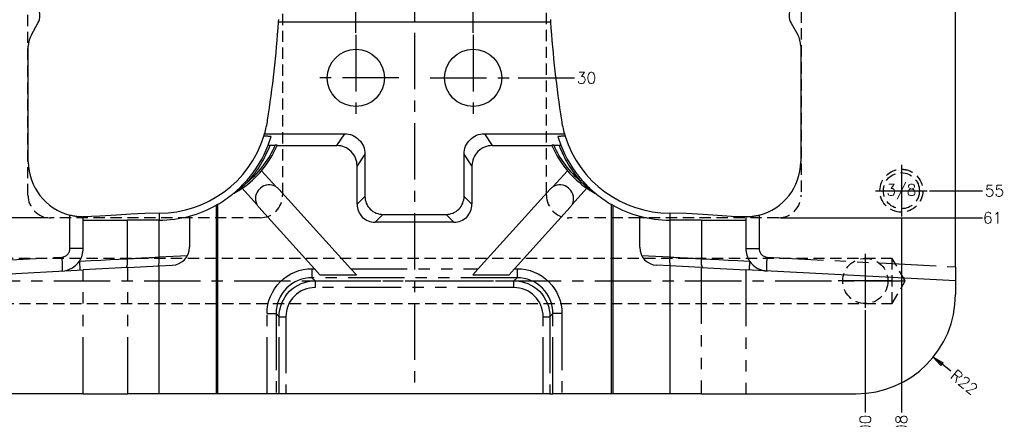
# Model space of a CAD drawing. Extents: x 2651 to 11825, y -3833 to 1075.
# Tile 30 of 256: x 3328 to 3547, y -3279 to -3190. Entities that reach past the tile are written whole.
import ezdxf
from ezdxf.enums import TextEntityAlignment as Align

# ---------------------------------------------------------------- set-up
doc = ezdxf.new("R2010")
doc.units = 0
doc.header["$LTSCALE"] = 10
for name, pattern in [('CENTER', [2, 1.25, -0.25, 0.25, -0.25]), ('HIDDEN', [0.375, 0.25, -0.125]), ('PHANTOM', [2.5, 1.25, -0.25, 0.25, -0.25, 0.25, -0.25])]:
    doc.linetypes.add(name, pattern=pattern)
doc.layers.get('0').update_dxf_attribs({"linetype": 'CONTINUOUS'})
doc.layers.get('Defpoints').update_dxf_attribs({"linetype": 'CONTINUOUS'})
for name, color, linetype in [('CEN', 1, 'CENTER'), ('COOL', 150, 'HIDDEN'), ('DIM', 3, 'CONTINUOUS'), ('HIDDEN', 6, 'HIDDEN'), ('LAYER_101', 7, 'CONTINUOUS'), ('TEXT', 4, 'CONTINUOUS')]:
    doc.layers.add(name, color=color, linetype=linetype)
doc.styles.get("Standard").update_dxf_attribs({"font": 'romans.shx'})
doc.dimstyles.new('1-1', dxfattribs={"dimtxt": 2.5, "dimasz": 2.5, "dimexe": 1, "dimexo": 0.5, "dimtad": 0, "dimrnd": 1.38778e-17, "dimzin": 9, "dimdsep": 46, "dimtxsty": 'Standard', "dimblk": 'CLOSED', "dimcen": 0, "dimclrd": 3, "dimclre": 3, "dimclrt": 3, "dimazin": 2, "dimtfac": 0.75, "dimtofl": 0, "dimtmove": 0, "dimatfit": 3, "dimfxl": 0, "dimtolj": 1, "dimarcsym": 0})

# ---------------------------------------------------------------- blocks, each defined once
blk = doc.blocks.new('*U588', base_point=(2710.72, -3725.4))
for radius in [4.76, 4]:
    blk.add_circle((2710.72, -3725.4), radius)
at = {"layer": 'CEN'}
for p, q in [((2710.72, -3719.68), (2710.72, -3731.12)), ((2705, -3725.4), (2716.43, -3725.4))]:
    blk.add_line(p, q, dxfattribs=at)
blk = doc.blocks.new('*D601')
at = {"layer": 'Defpoints', "color": 0}
for p in [(3415.68, -3173.36), (3289.68, -3228.36), (3301.97, -3228.36)]:
    blk.add_point(p, dxfattribs=at)
at = {"layer": 'DIM', "color": 3, "lineweight": -2}
blk.add_line((3301.47, -3228.36), (3289.68, -3228.36), dxfattribs=at)
at = {"layer": 'DIM', "color": 3, "insert": (3287.04, -3228.36), "char_height": 2.5, "attachment_point": 5}
blk.add_mtext('\\A1;55', dxfattribs=at)
blk = doc.blocks.new('_Closed')
at = {"color": 0, "linetype": 'ByBlock', "lineweight": -2}
for p, q in [((-1, 0.167), (0, 0)), ((-1, 0.167), (-1, -0.167)), ((0, 0), (-1, -0.167)), ((0, 0), (-1, 0))]:
    blk.add_line(p, q, dxfattribs=at)
blk = doc.blocks.new('*D602')
at = {"layer": 'Defpoints', "color": 0}
for p in [(3415.68, -3173.36), (3289.68, -3248.36), (3295.68, -3248.36)]:
    blk.add_point(p, dxfattribs=at)
at = {"layer": 'DIM', "color": 3, "lineweight": -2}
blk.add_line((3295.18, -3248.36), (3289.68, -3248.36), dxfattribs=at)
at = {"layer": 'DIM', "color": 3, "insert": (3287.04, -3248.36), "char_height": 2.5, "attachment_point": 5}
blk.add_mtext('\\A1;75', dxfattribs=at)
blk = doc.blocks.new('*D603')
at = {"layer": 'Defpoints', "color": 0}
for p in [(3415.68, -3173.36), (3289.68, -3273.36), (3295.68, -3273.36)]:
    blk.add_point(p, dxfattribs=at)
at = {"layer": 'DIM', "color": 3, "lineweight": -2}
blk.add_line((3295.18, -3273.36), (3289.68, -3273.36), dxfattribs=at)
at = {"layer": 'DIM', "color": 3, "insert": (3286.02, -3273.36), "char_height": 2.5, "attachment_point": 5}
blk.add_mtext('\\A1;100', dxfattribs=at)
blk = doc.blocks.new('*D604')
at = {"layer": 'Defpoints', "color": 0}
for p in [(3415.68, -3173.36), (3315.68, -3254.36), (3315.68, -3277.56)]:
    blk.add_point(p, dxfattribs=at)
at = {"layer": 'DIM', "color": 3, "lineweight": -2}
blk.add_line((3315.68, -3254.86), (3315.68, -3277.56), dxfattribs=at)
at = {"layer": 'DIM', "color": 3, "insert": (3315.68, -3281.22), "char_height": 2.5, "attachment_point": 5, "rotation": 90}
blk.add_mtext('\\A1;100', dxfattribs=at)
blk = doc.blocks.new('*D605')
at = {"layer": 'Defpoints', "color": 0}
for p in [(3415.68, -3173.36), (3307.68, -3234.08), (3307.68, -3277.56)]:
    blk.add_point(p, dxfattribs=at)
at = {"layer": 'DIM', "color": 3, "lineweight": -2}
blk.add_line((3307.68, -3234.58), (3307.68, -3277.56), dxfattribs=at)
at = {"layer": 'DIM', "color": 3, "insert": (3307.68, -3281.22), "char_height": 2.5, "attachment_point": 5, "rotation": 90}
blk.add_mtext('\\A1;108', dxfattribs=at)
blk = doc.blocks.new('*D606')
at = {"layer": 'Defpoints', "color": 0}
for p in [(3415.68, -3173.36), (3515.68, -3254.36), (3515.68, -3277.56)]:
    blk.add_point(p, dxfattribs=at)
at = {"layer": 'DIM', "color": 3, "lineweight": -2}
blk.add_line((3515.68, -3254.86), (3515.68, -3277.56), dxfattribs=at)
at = {"layer": 'DIM', "color": 3, "insert": (3515.68, -3281.22), "char_height": 2.5, "attachment_point": 5, "rotation": 90}
blk.add_mtext('\\A1;100', dxfattribs=at)
blk = doc.blocks.new('*D607')
at = {"layer": 'Defpoints', "color": 0}
for p in [(3415.68, -3173.36), (3523.68, -3234.08), (3523.68, -3277.56)]:
    blk.add_point(p, dxfattribs=at)
at = {"layer": 'DIM', "color": 3, "lineweight": -2}
blk.add_line((3523.68, -3234.58), (3523.68, -3277.56), dxfattribs=at)
at = {"layer": 'DIM', "color": 3, "insert": (3523.68, -3281.22), "char_height": 2.5, "attachment_point": 5, "rotation": 90}
blk.add_mtext('\\A1;108', dxfattribs=at)
blk = doc.blocks.new('*D609')
at = {"layer": 'Defpoints', "color": 0}
for p in [(3415.68, -3173.36), (3529.4, -3228.36), (3541.68, -3228.36)]:
    blk.add_point(p, dxfattribs=at)
at = {"layer": 'DIM', "color": 3, "lineweight": -2}
blk.add_line((3529.9, -3228.36), (3541.68, -3228.36), dxfattribs=at)
at = {"layer": 'DIM', "color": 3, "insert": (3544.33, -3228.36), "char_height": 2.5, "attachment_point": 5}
blk.add_mtext('\\A1;55', dxfattribs=at)
blk = doc.blocks.new('*D611')
at = {"layer": 'Defpoints', "color": 0}
for p in [(3415.68, -3173.36), (3438.21, -3203.36), (3451.18, -3203.36)]:
    blk.add_point(p, dxfattribs=at)
at = {"layer": 'DIM', "color": 3, "lineweight": -2}
blk.add_line((3438.71, -3203.36), (3451.18, -3203.36), dxfattribs=at)
at = {"layer": 'DIM', "color": 3, "insert": (3453.83, -3203.36), "char_height": 2.5, "attachment_point": 5}
blk.add_mtext('\\A1;30', dxfattribs=at)
blk = doc.blocks.new('*D690')
at = {"layer": 'Defpoints', "color": 0}
for p in [(3513.68, -3251.36), (3530.76, -3265.23)]:
    blk.add_point(p, dxfattribs=at)
at = {"layer": 'DIM', "color": 3, "lineweight": -2}
blk.add_line((3534.64, -3268.39), (3532.7, -3266.81), dxfattribs=at)
at = {"layer": 'DIM', "color": 3, "lineweight": -2, "xscale": 2.5, "yscale": 2.5, "zscale": 2.5, "rotation": 140.8951801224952}
blk.add_blockref('_Closed', (3530.76, -3265.23), dxfattribs=at)
at = {"layer": 'DIM', "color": 3, "insert": (3537.62, -3270.81), "char_height": 2.5, "attachment_point": 5, "rotation": 320.8952}
blk.add_mtext('\\A1;R22', dxfattribs=at)
blk = doc.blocks.new('*D786')
at = {"layer": 'Defpoints', "color": 0}
for p in [(3402.68, -3067.36), (3415.68, -3173.36), (3402.68, -3193.83)]:
    blk.add_point(p, dxfattribs=at)
at = {"layer": 'DIM', "color": 3, "lineweight": -2}
blk.add_line((3402.68, -3193.33), (3402.68, -3067.36), dxfattribs=at)
at = {"layer": 'DIM', "color": 3, "insert": (3402.68, -3064.89), "char_height": 2.5, "attachment_point": 5, "rotation": 90}
blk.add_mtext('\\A1;13', dxfattribs=at)
blk = doc.blocks.new('*D787')
at = {"layer": 'Defpoints', "color": 0}
for p in [(3428.68, -3067.36), (3415.68, -3173.36), (3428.68, -3193.83)]:
    blk.add_point(p, dxfattribs=at)
at = {"layer": 'DIM', "color": 3, "lineweight": -2}
blk.add_line((3428.68, -3193.33), (3428.68, -3067.36), dxfattribs=at)
at = {"layer": 'DIM', "color": 3, "insert": (3428.68, -3064.89), "char_height": 2.5, "attachment_point": 5, "rotation": 90}
blk.add_mtext('\\A1;13', dxfattribs=at)
blk = doc.blocks.new('*D3408')
at = {"layer": 'Defpoints', "color": 0}
for p in [(3415.68, -3173.36), (3496.43, -3234.36), (3541.68, -3234.36)]:
    blk.add_point(p, dxfattribs=at)
at = {"layer": 'DIM', "color": 3, "lineweight": -2}
blk.add_line((3496.93, -3234.36), (3541.68, -3234.36), dxfattribs=at)
at = {"layer": 'DIM', "color": 3, "insert": (3543.92, -3234.36), "char_height": 2.5, "attachment_point": 5}
blk.add_mtext('\\A1;61', dxfattribs=at)
blk = doc.blocks.new('*D3409')
at = {"layer": 'Defpoints', "color": 0}
for p in [(3415.68, -3173.36), (3289.68, -3234.36), (3334.93, -3234.36)]:
    blk.add_point(p, dxfattribs=at)
at = {"layer": 'DIM', "color": 3, "lineweight": -2}
blk.add_line((3334.43, -3234.36), (3289.68, -3234.36), dxfattribs=at)
at = {"layer": 'DIM', "color": 3, "insert": (3287.45, -3234.36), "char_height": 2.5, "attachment_point": 5}
blk.add_mtext('\\A1;61', dxfattribs=at)

msp = doc.modelspace()

# ---------------------------------------------------------------- linework, layer by layer
at = {"layer": 'CEN'}
for p, q in [((3415.684, -3073.358), (3415.684, -3273.358)), ((3402.684, -3193.83), (3402.684, -3212.886)), ((3428.684, -3193.83), (3428.684, -3212.886)), ((3412.212, -3203.358), (3393.156, -3203.358)), ((3419.156, -3203.358), (3438.212, -3203.358))]:
    msp.add_line(p, q, dxfattribs=at)
at = {"layer": 'COOL', "color": 1, "linetype": 'CENTER'}
for p, q in [((3515.684, -3242.358), (3515.684, -3254.358)), ((3295.684, -3248.358), (3524.55, -3248.358)), ((3521.684, -3248.358), (3509.684, -3248.358))]:
    msp.add_line(p, q, dxfattribs=at)
at = {"layer": 'COOL'}
msp.add_line((3521.663, -3253.358), (3521.663, -3243.358), dxfattribs=at)
msp.add_lwpolyline([(3309.278, -3253.358), (3521.663, -3253.358), (3524.55, -3248.358), (3521.663, -3243.358), (3309.278, -3243.358)], dxfattribs=at)
msp.add_circle((3515.684, -3248.358), 5, dxfattribs=at)
at = {"layer": 'LAYER_101', "color": 0, "linetype": 'Continuous'}
for p, q in [((3535.684, -3245.262), (3535.684, -3101.454)), ((3385.519, -3190.978), (3385.556, -3190.429)), ((3445.849, -3190.978), (3385.519, -3190.978)), ((3445.812, -3190.429), (3445.849, -3190.978)), ((3330.685, -3193.78), (3332.154, -3191.234)), ((3499.214, -3191.234), (3500.683, -3193.78)), ((3330.015, -3221.935), (3330.015, -3196.28)), ((3501.353, -3196.28), (3501.353, -3221.935)), ((3382.264, -3216.287), (3382.43, -3215.738)), ((3382.43, -3215.738), (3400.19, -3215.738)), ((3383.22, -3218.263), (3383.864, -3216.369)), ((3431.179, -3215.738), (3448.939, -3215.738)), ((3447.504, -3216.369), (3448.148, -3218.263)), ((3448.939, -3215.738), (3449.104, -3216.287)), ((3383.628, -3218.283), (3384.806, -3218.283)), ((3385.197, -3218.358), (3385.22, -3218.304)), ((3385.197, -3218.358), (3398.444, -3218.358)), ((3432.925, -3218.358), (3446.171, -3218.358)), ((3446.148, -3218.304), (3446.171, -3218.358)), ((3446.562, -3218.283), (3447.74, -3218.283)), ((3404.684, -3220.236), (3404.684, -3229.614)), ((3426.684, -3229.614), (3426.684, -3220.236)), ((3402.938, -3231.36), (3402.938, -3222.856)), ((3428.43, -3222.856), (3428.43, -3231.36)), ((3385.007, -3227.505), (3381.76, -3223.921)), ((3449.609, -3223.921), (3446.361, -3227.505)), ((3377.461, -3227.815), (3380.709, -3231.399)), ((3377.928, -3226.706), (3378.545, -3226.024)), ((3378.55, -3226.029), (3377.932, -3226.709)), ((3381.344, -3227.93), (3381.492, -3227.795)), ((3401.584, -3245.65), (3385.588, -3227.997)), ((3445.78, -3227.997), (3429.784, -3245.65)), ((3450.024, -3227.93), (3449.876, -3227.795)), ((3450.659, -3231.399), (3453.907, -3227.815)), ((3375.326, -3229.124), (3375.382, -3229.079)), ((3375.382, -3229.079), (3375.514, -3228.971)), ((3456.043, -3229.124), (3455.986, -3229.079)), ((3371.986, -3231.418), (3371.719, -3231.571)), ((3371.719, -3231.571), (3371.719, -3273.358)), ((3371.986, -3231.418), (3371.986, -3273.358)), ((3381.142, -3232.026), (3393.487, -3245.65)), ((3437.881, -3245.65), (3450.226, -3232.026)), ((3459.382, -3273.358), (3459.382, -3231.418)), ((3459.65, -3231.571), (3459.382, -3231.418)), ((3459.65, -3231.571), (3459.65, -3273.358)), ((3342.192, -3234.889), (3342.192, -3234.112)), ((3365.737, -3234.007), (3365.737, -3240.891)), ((3408.682, -3233.612), (3422.687, -3233.612)), ((3465.631, -3240.891), (3465.631, -3234.007)), ((3489.176, -3234.112), (3489.176, -3234.889)), ((3342.192, -3241.176), (3342.192, -3234.889)), ((3342.192, -3234.889), (3351.994, -3234.889)), ((3351.994, -3234.889), (3352.024, -3234.889)), ((3352.041, -3234.889), (3352.024, -3234.889)), ((3352.071, -3234.889), (3352.041, -3234.889)), ((3359.032, -3234.889), (3352.071, -3234.889)), ((3359.032, -3243.038), (3359.032, -3234.889)), ((3424.433, -3235.358), (3406.936, -3235.358)), ((3472.336, -3234.889), (3472.336, -3243.038)), ((3479.297, -3234.889), (3472.336, -3234.889)), ((3479.327, -3234.889), (3479.297, -3234.889)), ((3479.344, -3234.889), (3479.327, -3234.889)), ((3479.344, -3234.889), (3479.374, -3234.889)), ((3479.374, -3234.889), (3489.176, -3234.889)), ((3489.176, -3234.889), (3489.176, -3241.176)), ((3359.033, -3243.067), (3359.032, -3243.038)), ((3472.336, -3243.038), (3472.336, -3243.067)), ((3352.118, -3245.4), (3342.192, -3245.921)), ((3352.118, -3245.4), (3359.032, -3245.038)), ((3359.032, -3245.038), (3361.947, -3244.885)), ((3359.032, -3273.358), (3359.032, -3245.038)), ((3472.336, -3245.038), (3469.421, -3244.885)), ((3472.336, -3245.038), (3472.336, -3273.358)), ((3479.25, -3245.4), (3472.336, -3245.038)), ((3479.25, -3245.4), (3489.176, -3245.921)), ((3535.684, -3245.262), (3535.684, -3248.358)), ((3295.684, -3248.358), (3342.192, -3245.921)), ((3393.487, -3245.65), (3394.686, -3246.973)), ((3394.686, -3246.973), (3402.783, -3246.973)), ((3402.783, -3246.973), (3401.584, -3245.65)), ((3429.784, -3245.65), (3428.586, -3246.973)), ((3428.586, -3246.973), (3436.682, -3246.973)), ((3436.682, -3246.973), (3437.881, -3245.65)), ((3535.684, -3248.358), (3489.176, -3245.921)), ((3535.684, -3248.358), (3535.684, -3251.358)), ((3342.192, -3273.358), (3317.684, -3273.358)), ((3342.192, -3273.358), (3352.118, -3273.358)), ((3359.032, -3273.358), (3352.118, -3273.358)), ((3371.719, -3273.358), (3359.032, -3273.358)), ((3371.986, -3273.358), (3371.719, -3273.358)), ((3382.977, -3273.358), (3371.986, -3273.358)), ((3384.969, -3273.358), (3382.977, -3273.358)), ((3385.652, -3273.358), (3384.969, -3273.358)), ((3387.146, -3273.358), (3385.652, -3273.358)), ((3444.222, -3273.358), (3387.146, -3273.358)), ((3445.716, -3273.358), (3444.222, -3273.358)), ((3445.716, -3273.358), (3446.399, -3273.358)), ((3448.392, -3273.358), (3446.399, -3273.358)), ((3459.382, -3273.358), (3448.392, -3273.358)), ((3459.65, -3273.358), (3459.382, -3273.358)), ((3472.336, -3273.358), (3459.65, -3273.358)), ((3479.25, -3273.358), (3472.336, -3273.358)), ((3479.25, -3273.358), (3489.176, -3273.358)), ((3489.176, -3273.358), (3513.684, -3273.358))]:
    msp.add_line(p, q, dxfattribs=at)
at = {"layer": 'LAYER_101', "color": 6, "linetype": 'HIDDEN'}
for p, q in [((3329.934, -3229.358), (3329.934, -3117.358)), ((3386.434, -3117.89), (3386.434, -3228.931)), ((3444.934, -3228.931), (3444.934, -3117.89)), ((3501.434, -3117.358), (3501.434, -3229.358)), ((3386.434, -3228.931), (3386.434, -3229.358)), ((3444.934, -3229.358), (3444.934, -3228.931)), ((3365.737, -3234.358), (3334.934, -3234.358)), ((3381.434, -3234.358), (3365.737, -3234.358)), ((3465.631, -3234.358), (3449.934, -3234.358)), ((3467.12, -3234.358), (3465.631, -3234.358)), ((3496.434, -3234.358), (3467.12, -3234.358))]:
    msp.add_line(p, q, dxfattribs=at)
at = {"layer": 'LAYER_101', "color": 253, "linetype": 'PHANTOM'}
for p, q in [((3398.444, -3218.358), (3400.19, -3215.738)), ((3431.179, -3215.738), (3432.925, -3218.358)), ((3404.684, -3220.236), (3402.938, -3222.856)), ((3428.43, -3222.856), (3426.684, -3220.236)), ((3378.545, -3226.024), (3378.55, -3226.029)), ((3378.55, -3226.029), (3378.838, -3226.28)), ((3452.818, -3226.029), (3452.53, -3226.28)), ((3452.823, -3226.024), (3452.818, -3226.029)), ((3402.938, -3231.36), (3404.684, -3229.614)), ((3426.684, -3229.614), (3428.43, -3231.36)), ((3339.254, -3241.176), (3339.254, -3233.753)), ((3359.032, -3233.335), (3359.032, -3234.889)), ((3408.682, -3233.612), (3406.936, -3235.358)), ((3424.433, -3235.358), (3422.687, -3233.612)), ((3472.336, -3233.335), (3472.336, -3234.889)), ((3492.114, -3233.753), (3492.114, -3241.176)), ((3352.041, -3243.429), (3352.041, -3234.889)), ((3479.327, -3234.889), (3479.327, -3243.429)), ((3342.192, -3241.176), (3339.254, -3241.176)), ((3489.176, -3241.176), (3492.114, -3241.176)), ((3295.684, -3245.262), (3337.453, -3243.073)), ((3359.032, -3243.038), (3365.3, -3242.71)), ((3466.068, -3242.71), (3472.336, -3243.038)), ((3493.915, -3243.073), (3535.684, -3245.262)), ((3341.343, -3243.962), (3341.448, -3245.96)), ((3352.118, -3273.358), (3352.118, -3245.4)), ((3479.25, -3245.4), (3479.25, -3273.358)), ((3490.025, -3243.962), (3489.92, -3245.96)), ((3342.192, -3273.358), (3342.192, -3245.921)), ((3392.938, -3245.65), (3393.487, -3245.65)), ((3392.938, -3245.65), (3392.938, -3247.643)), ((3438.43, -3247.643), (3392.938, -3247.643)), ((3392.938, -3247.643), (3393.621, -3248.326)), ((3401.584, -3245.65), (3429.784, -3245.65)), ((3437.747, -3248.326), (3438.43, -3247.643)), ((3437.881, -3245.65), (3438.43, -3245.65)), ((3438.43, -3245.65), (3438.43, -3247.643)), ((3489.176, -3245.921), (3489.176, -3273.358)), ((3393.621, -3248.326), (3437.747, -3248.326)), ((3393.621, -3248.326), (3393.621, -3249.82)), ((3437.747, -3249.82), (3393.621, -3249.82)), ((3437.747, -3249.82), (3437.747, -3248.326)), ((3382.977, -3273.358), (3382.977, -3255.612)), ((3382.977, -3255.612), (3384.969, -3255.612)), ((3384.969, -3255.612), (3384.969, -3273.358)), ((3385.652, -3256.295), (3384.969, -3255.612)), ((3385.652, -3273.358), (3385.652, -3256.295)), ((3385.652, -3256.295), (3387.146, -3256.295)), ((3387.146, -3256.295), (3387.146, -3273.358)), ((3444.222, -3256.295), (3445.716, -3256.295)), ((3444.222, -3273.358), (3444.222, -3256.295)), ((3446.399, -3255.612), (3445.716, -3256.295)), ((3445.716, -3256.295), (3445.716, -3273.358)), ((3448.392, -3255.612), (3446.399, -3255.612)), ((3446.399, -3273.358), (3446.399, -3255.612)), ((3448.392, -3255.612), (3448.392, -3273.358))]:
    msp.add_line(p, q, dxfattribs=at)
at = {"layer": 'LAYER_101', "color": 0, "linetype": 'Continuous'}
for points in [[(3383.864, -3216.369, 0), (3383.861, -3216.362, 0), (3383.847, -3216.356, 0), (3383.822, -3216.349, 0), (3383.788, -3216.343, 0), (3383.743, -3216.337, 0), (3383.688, -3216.331, 0), (3383.624, -3216.325, 0), (3383.552, -3216.32, 0), (3383.47, -3216.315, 0), (3383.381, -3216.31, 0), (3383.284, -3216.306, 0), (3383.182, -3216.302, 0), (3383.07, -3216.298, 0), (3382.953, -3216.295, 0), (3382.831, -3216.292, 0), (3382.706, -3216.29, 0), (3382.597, -3216.289, 0), (3382.487, -3216.288, 0), (3382.375, -3216.288, 0), (3382.264, -3216.287, 0)], [(3400.19, -3215.738, 0), (3400.63, -3215.759, 0), (3401.067, -3215.824, 0), (3401.495, -3215.931, 0), (3401.911, -3216.08, 0), (3402.31, -3216.269, 0), (3402.688, -3216.496, 0), (3403.043, -3216.759, 0), (3403.369, -3217.056, 0), (3403.666, -3217.383, 0), (3403.928, -3217.738, 0), (3404.155, -3218.116, 0), (3404.343, -3218.516, 0), (3404.491, -3218.931, 0), (3404.598, -3219.359, 0), (3404.663, -3219.795, 0), (3404.684, -3220.236, 0)], [(3426.684, -3220.236, 0), (3426.706, -3219.795, 0), (3426.77, -3219.359, 0), (3426.877, -3218.931, 0), (3427.025, -3218.516, 0), (3427.214, -3218.116, 0), (3427.44, -3217.738, 0), (3427.703, -3217.383, 0), (3427.999, -3217.056, 0), (3428.326, -3216.759, 0), (3428.68, -3216.496, 0), (3429.059, -3216.269, 0), (3429.458, -3216.08, 0), (3429.873, -3215.931, 0), (3430.301, -3215.824, 0), (3430.738, -3215.759, 0), (3431.179, -3215.738, 0)], [(3449.104, -3216.287, 0), (3449.022, -3216.287, 0), (3448.94, -3216.288, 0), (3448.797, -3216.289, 0), (3448.656, -3216.291, 0), (3448.518, -3216.293, 0), (3448.386, -3216.296, 0), (3448.286, -3216.298, 0), (3448.191, -3216.302, 0), (3448.099, -3216.305, 0), (3448.013, -3216.309, 0), (3447.932, -3216.313, 0), (3447.86, -3216.317, 0), (3447.794, -3216.321, 0), (3447.734, -3216.326, 0), (3447.68, -3216.331, 0), (3447.633, -3216.336, 0), (3447.586, -3216.342, 0), (3447.549, -3216.349, 0), (3447.523, -3216.355, 0), (3447.508, -3216.362, 0), (3447.504, -3216.365, 0), (3447.504, -3216.369, 0)], [(3383.22, -3218.263, 0), (3383.221, -3218.265, 0), (3383.224, -3218.266, 0), (3383.23, -3218.268, 0), (3383.238, -3218.269, 0), (3383.249, -3218.271, 0), (3383.263, -3218.272, 0), (3383.278, -3218.274, 0), (3383.296, -3218.275, 0), (3383.316, -3218.276, 0), (3383.337, -3218.277, 0), (3383.361, -3218.278, 0), (3383.386, -3218.279, 0), (3383.414, -3218.28, 0), (3383.443, -3218.281, 0), (3383.474, -3218.282, 0), (3383.505, -3218.282, 0), (3383.535, -3218.283, 0), (3383.566, -3218.283, 0), (3383.597, -3218.283, 0), (3383.628, -3218.283, 0)], [(3385.22, -3218.304, 0), (3385.22, -3218.302, 0), (3385.218, -3218.301, 0), (3385.213, -3218.299, 0), (3385.207, -3218.298, 0), (3385.197, -3218.297, 0), (3385.185, -3218.295, 0), (3385.171, -3218.294, 0), (3385.155, -3218.292, 0), (3385.136, -3218.291, 0), (3385.115, -3218.29, 0), (3385.093, -3218.289, 0), (3385.069, -3218.288, 0), (3385.042, -3218.287, 0), (3385.014, -3218.286, 0), (3384.984, -3218.285, 0), (3384.954, -3218.285, 0), (3384.92, -3218.284, 0), (3384.885, -3218.284, 0), (3384.85, -3218.283, 0), (3384.815, -3218.283, 0), (3384.806, -3218.283, 0)], [(3402.938, -3222.856, 0), (3402.916, -3222.416, 0), (3402.852, -3221.979, 0), (3402.745, -3221.551, 0), (3402.597, -3221.136, 0), (3402.409, -3220.737, 0), (3402.182, -3220.358, 0), (3401.919, -3220.003, 0), (3401.623, -3219.676, 0), (3401.296, -3219.379, 0), (3400.942, -3219.116, 0), (3400.563, -3218.889, 0), (3400.164, -3218.7, 0), (3399.749, -3218.552, 0), (3399.321, -3218.444, 0), (3398.884, -3218.38, 0), (3398.444, -3218.358, 0)], [(3432.925, -3218.358, 0), (3432.484, -3218.38, 0), (3432.047, -3218.444, 0), (3431.619, -3218.552, 0), (3431.204, -3218.7, 0), (3430.805, -3218.889, 0), (3430.426, -3219.116, 0), (3430.072, -3219.379, 0), (3429.745, -3219.676, 0), (3429.449, -3220.003, 0), (3429.186, -3220.358, 0), (3428.96, -3220.737, 0), (3428.771, -3221.136, 0), (3428.623, -3221.551, 0), (3428.516, -3221.979, 0), (3428.452, -3222.416, 0), (3428.43, -3222.856, 0)], [(3446.562, -3218.283, 0), (3446.559, -3218.283, 0), (3446.52, -3218.283, 0), (3446.482, -3218.284, 0), (3446.443, -3218.284, 0), (3446.406, -3218.285, 0), (3446.378, -3218.285, 0), (3446.351, -3218.286, 0), (3446.325, -3218.287, 0), (3446.3, -3218.288, 0), (3446.276, -3218.289, 0), (3446.255, -3218.29, 0), (3446.236, -3218.291, 0), (3446.219, -3218.292, 0), (3446.203, -3218.293, 0), (3446.189, -3218.294, 0), (3446.178, -3218.296, 0), (3446.168, -3218.297, 0), (3446.161, -3218.298, 0), (3446.155, -3218.3, 0), (3446.15, -3218.301, 0), (3446.148, -3218.302, 0), (3446.148, -3218.304, 0)], [(3447.74, -3218.283, 0), (3447.777, -3218.283, 0), (3447.814, -3218.283, 0), (3447.851, -3218.283, 0), (3447.886, -3218.282, 0), (3447.921, -3218.281, 0), (3447.947, -3218.281, 0), (3447.972, -3218.28, 0), (3447.996, -3218.279, 0), (3448.019, -3218.278, 0), (3448.04, -3218.277, 0), (3448.058, -3218.276, 0), (3448.076, -3218.275, 0), (3448.091, -3218.274, 0), (3448.105, -3218.272, 0), (3448.117, -3218.271, 0), (3448.126, -3218.27, 0), (3448.134, -3218.268, 0), (3448.14, -3218.267, 0), (3448.145, -3218.266, 0), (3448.147, -3218.265, 0), (3448.148, -3218.263, 0)], [(3455.272, -3228.476, 0), (3455.153, -3228.375, 0), (3455.026, -3228.269, 0), (3454.893, -3228.156, 0), (3454.757, -3228.032, 0), (3454.606, -3227.888, 0), (3454.426, -3227.715, 0), (3454.105, -3227.4, 0), (3453.727, -3227.016, 0), (3453.296, -3226.56, 0), (3452.818, -3226.029, 0)], [(3339.254, -3233.753, 0), (3339.505, -3233.812, 0), (3339.755, -3233.866, 0), (3340.002, -3233.914, 0), (3340.244, -3233.955, 0), (3340.478, -3233.991, 0), (3340.704, -3234.021, 0), (3340.919, -3234.045, 0), (3341.122, -3234.065, 0), (3341.308, -3234.08, 0), (3341.479, -3234.091, 0), (3341.635, -3234.099, 0), (3341.773, -3234.105, 0), (3341.893, -3234.109, 0), (3341.994, -3234.111, 0), (3342.075, -3234.112, 0), (3342.135, -3234.112, 0), (3342.166, -3234.112, 0), (3342.185, -3234.112, 0), (3342.192, -3234.112, 0)], [(3359.032, -3233.335, 0), (3355.888, -3233.406, 0), (3352.745, -3233.579, 0), (3349.601, -3233.793, 0), (3345.897, -3234.016, 0), (3342.192, -3234.112, 0)], [(3489.176, -3234.112, 0), (3486.033, -3234.041, 0), (3482.889, -3233.868, 0), (3479.746, -3233.654, 0), (3476.041, -3233.431, 0), (3472.336, -3233.335, 0)], [(3489.176, -3234.112, 0), (3489.187, -3234.112, 0), (3489.219, -3234.112, 0), (3489.274, -3234.112, 0), (3489.351, -3234.111, 0), (3489.446, -3234.109, 0), (3489.561, -3234.106, 0), (3489.699, -3234.101, 0), (3489.855, -3234.093, 0), (3490.023, -3234.083, 0), (3490.207, -3234.069, 0), (3490.41, -3234.05, 0), (3490.627, -3234.025, 0), (3490.846, -3233.997, 0), (3491.074, -3233.963, 0), (3491.316, -3233.923, 0), (3491.563, -3233.876, 0), (3491.7, -3233.848, 0), (3491.837, -3233.818, 0), (3491.975, -3233.786, 0), (3492.114, -3233.753, 0)], [(3358.803, -3245.05, 0), (3358.806, -3245.05, 0), (3358.823, -3245.045, 0), (3358.839, -3245.036, 0), (3358.856, -3245.021, 0), (3358.872, -3245, 0), (3358.896, -3244.957, 0), (3358.919, -3244.901, 0), (3358.941, -3244.829, 0), (3358.962, -3244.745, 0), (3358.98, -3244.652, 0), (3358.996, -3244.548, 0), (3359.01, -3244.43, 0), (3359.022, -3244.302, 0), (3359.032, -3244.17, 0), (3359.039, -3244.03, 0), (3359.044, -3243.879, 0), (3359.047, -3243.722, 0), (3359.047, -3243.565, 0), (3359.045, -3243.404, 0), (3359.04, -3243.236, 0), (3359.033, -3243.067, 0)], [(3472.565, -3245.05, 0), (3472.562, -3245.05, 0), (3472.545, -3245.045, 0), (3472.529, -3245.036, 0), (3472.513, -3245.021, 0), (3472.497, -3245, 0), (3472.472, -3244.957, 0), (3472.449, -3244.901, 0), (3472.427, -3244.829, 0), (3472.406, -3244.745, 0), (3472.388, -3244.652, 0), (3472.372, -3244.548, 0), (3472.358, -3244.43, 0), (3472.346, -3244.302, 0), (3472.336, -3244.17, 0), (3472.329, -3244.03, 0), (3472.324, -3243.879, 0), (3472.321, -3243.722, 0), (3472.321, -3243.565, 0), (3472.324, -3243.404, 0), (3472.328, -3243.236, 0), (3472.336, -3243.067, 0)]]:
    msp.add_polyline3d(points, dxfattribs=at)
at = {"layer": 'LAYER_101', "color": 253, "linetype": 'PHANTOM'}
for points in [[(3378.838, -3226.28, 0), (3378.581, -3226.527, 0), (3378.228, -3226.856, 0), (3377.826, -3227.217, 0), (3377.473, -3227.518, 0), (3377.155, -3227.78, 0), (3376.905, -3227.981, 0), (3376.672, -3228.161, 0), (3376.459, -3228.324, 0), (3376.264, -3228.468, 0), (3375.803, -3228.799, 0), (3375.695, -3228.875, 0), (3375.58, -3228.953, 0), (3375.532, -3228.986, 0)], [(3452.53, -3226.28, 0), (3452.787, -3226.527, 0), (3453.14, -3226.856, 0), (3453.543, -3227.217, 0), (3453.895, -3227.518, 0), (3454.213, -3227.78, 0), (3454.464, -3227.981, 0), (3454.696, -3228.161, 0), (3454.91, -3228.324, 0), (3455.104, -3228.468, 0), (3455.565, -3228.799, 0), (3455.673, -3228.875, 0), (3455.788, -3228.953, 0), (3455.836, -3228.986, 0)], [(3337.453, -3243.073, 0), (3337.479, -3243.611, 0), (3337.499, -3244.132, 0), (3337.513, -3244.621, 0), (3337.519, -3245.063, 0), (3337.519, -3245.445, 0), (3337.512, -3245.754, 0), (3337.499, -3245.982, 0), (3337.479, -3246.122, 0), (3337.453, -3246.169, 0)], [(3493.915, -3246.169, 0), (3493.889, -3246.12, 0), (3493.869, -3245.979, 0), (3493.856, -3245.75, 0), (3493.849, -3245.439, 0), (3493.849, -3245.057, 0), (3493.856, -3244.614, 0), (3493.87, -3244.124, 0), (3493.89, -3243.602, 0), (3493.915, -3243.073, 0)], [(3341.343, -3243.962, 0), (3342.668, -3243.896, 0), (3343.989, -3243.834, 0), (3346.091, -3243.732, 0), (3348.168, -3243.629, 0), (3350.107, -3243.53, 0), (3352.041, -3243.429, 0), (3352.041, -3243.429, 0)], [(3351.633, -3245.426, 0), (3351.72, -3245.391, 0), (3351.802, -3245.296, 0), (3351.875, -3245.145, 0), (3351.937, -3244.941, 0), (3351.987, -3244.692, 0), (3352.023, -3244.404, 0), (3352.045, -3244.086, 0), (3352.05, -3243.749, 0), (3352.041, -3243.429, 0)], [(3479.735, -3245.426, 0), (3479.648, -3245.391, 0), (3479.567, -3245.296, 0), (3479.494, -3245.145, 0), (3479.431, -3244.941, 0), (3479.381, -3244.692, 0), (3479.345, -3244.404, 0), (3479.324, -3244.086, 0), (3479.318, -3243.749, 0), (3479.327, -3243.429, 0)], [(3479.327, -3243.429, 0), (3479.327, -3243.429, 0), (3481.261, -3243.53, 0), (3483.2, -3243.629, 0), (3485.277, -3243.732, 0), (3487.379, -3243.834, 0), (3488.701, -3243.896, 0), (3490.025, -3243.962, 0)], [(3382.977, -3255.612, 0), (3383.024, -3254.638, 0), (3383.166, -3253.671, 0), (3383.402, -3252.723, 0), (3383.73, -3251.802, 0), (3384.147, -3250.916, 0), (3384.65, -3250.076, 0), (3385.232, -3249.289, 0), (3385.89, -3248.564, 0), (3386.615, -3247.906, 0), (3387.402, -3247.324, 0), (3388.243, -3246.821, 0), (3389.128, -3246.404, 0), (3390.049, -3246.076, 0), (3390.997, -3245.84, 0), (3391.964, -3245.698, 0), (3392.938, -3245.65, 0)], [(3392.938, -3247.643, 0), (3392.159, -3247.679, 0), (3391.386, -3247.791, 0), (3390.626, -3247.979, 0), (3389.888, -3248.24, 0), (3389.179, -3248.573, 0), (3388.506, -3248.974, 0), (3387.875, -3249.441, 0), (3387.293, -3249.967, 0), (3386.767, -3250.549, 0), (3386.3, -3251.179, 0), (3385.899, -3251.853, 0), (3385.566, -3252.562, 0), (3385.305, -3253.3, 0), (3385.118, -3254.06, 0), (3385.005, -3254.833, 0), (3384.969, -3255.612, 0)], [(3438.43, -3245.65, 0), (3439.405, -3245.698, 0), (3440.371, -3245.84, 0), (3441.319, -3246.076, 0), (3442.241, -3246.404, 0), (3443.126, -3246.821, 0), (3443.966, -3247.324, 0), (3444.753, -3247.906, 0), (3445.478, -3248.564, 0), (3446.136, -3249.289, 0), (3446.718, -3250.076, 0), (3447.221, -3250.916, 0), (3447.638, -3251.802, 0), (3447.966, -3252.723, 0), (3448.202, -3253.671, 0), (3448.344, -3254.638, 0), (3448.392, -3255.612, 0)], [(3446.399, -3255.612, 0), (3446.363, -3254.833, 0), (3446.251, -3254.06, 0), (3446.063, -3253.3, 0), (3445.802, -3252.562, 0), (3445.469, -3251.853, 0), (3445.068, -3251.179, 0), (3444.601, -3250.549, 0), (3444.075, -3249.967, 0), (3443.493, -3249.441, 0), (3442.863, -3248.974, 0), (3442.189, -3248.573, 0), (3441.48, -3248.24, 0), (3440.742, -3247.979, 0), (3439.982, -3247.791, 0), (3439.209, -3247.679, 0), (3438.43, -3247.643, 0)], [(3385.652, -3256.295, 0), (3385.691, -3255.515, 0), (3385.806, -3254.743, 0), (3385.996, -3253.984, 0), (3386.259, -3253.248, 0), (3386.593, -3252.541, 0), (3386.995, -3251.87, 0), (3387.461, -3251.241, 0), (3387.987, -3250.661, 0), (3388.567, -3250.135, 0), (3389.196, -3249.669, 0), (3389.867, -3249.267, 0), (3390.574, -3248.933, 0), (3391.311, -3248.67, 0), (3392.069, -3248.48, 0), (3392.841, -3248.365, 0), (3393.621, -3248.326, 0)], [(3393.621, -3249.82, 0), (3392.988, -3249.851, 0), (3392.36, -3249.943, 0), (3391.743, -3250.097, 0), (3391.144, -3250.31, 0), (3390.569, -3250.581, 0), (3390.023, -3250.907, 0), (3389.511, -3251.286, 0), (3389.04, -3251.714, 0), (3388.612, -3252.185, 0), (3388.234, -3252.697, 0), (3387.907, -3253.243, 0), (3387.636, -3253.818, 0), (3387.423, -3254.417, 0), (3387.269, -3255.033, 0), (3387.177, -3255.662, 0), (3387.146, -3256.295, 0)], [(3437.747, -3248.326, 0), (3438.527, -3248.365, 0), (3439.299, -3248.48, 0), (3440.058, -3248.67, 0), (3440.794, -3248.933, 0), (3441.501, -3249.267, 0), (3442.172, -3249.669, 0), (3442.801, -3250.135, 0), (3443.381, -3250.661, 0), (3443.907, -3251.241, 0), (3444.373, -3251.87, 0), (3444.775, -3252.541, 0), (3445.109, -3253.248, 0), (3445.372, -3253.984, 0), (3445.562, -3254.743, 0), (3445.677, -3255.515, 0), (3445.716, -3256.295, 0)], [(3444.222, -3256.295, 0), (3444.191, -3255.662, 0), (3444.099, -3255.033, 0), (3443.945, -3254.417, 0), (3443.732, -3253.818, 0), (3443.461, -3253.243, 0), (3443.135, -3252.697, 0), (3442.756, -3252.185, 0), (3442.329, -3251.714, 0), (3441.857, -3251.286, 0), (3441.345, -3250.907, 0), (3440.799, -3250.581, 0), (3440.224, -3250.31, 0), (3439.625, -3250.097, 0), (3439.009, -3249.943, 0), (3438.38, -3249.851, 0), (3437.747, -3249.82, 0)]]:
    msp.add_polyline3d(points, dxfattribs=at)
at = {"layer": 'LAYER_101', "color": 0, "linetype": 'Continuous'}
for centre in [(3402.684, -3203.358), (3428.684, -3203.358)]:
    msp.add_circle(centre, 6.35, dxfattribs=at)
at = {"layer": 'LAYER_101', "color": 6, "linetype": 'HIDDEN'}
for radius in [4.765, 4]:
    msp.add_circle((3523.684, -3228.358), radius, dxfattribs=at)
at = {"layer": 'LAYER_101', "color": 0, "linetype": 'Continuous'}
for centre, radius, start, end in [((3329.238, -3189.55), 3.368, 330, 30), ((3502.13, -3189.55), 3.368, 150, 210), ((3128.597, -3173.358), 257.526, 351.21206, 356.07665), ((3702.771, -3173.358), 257.526, 183.92335, 188.78794), ((3335.015, -3196.28), 5, 150, 180), ((3496.353, -3196.28), 5, 0, 30), ((3359.032, -3208.981), 24.354, 343.89382, 351.21206), ((3472.336, -3208.981), 24.354, 188.78794, 196.10618), ((3359.032, -3208.981), 24.354, 270, 342.54282), ((3472.336, -3208.981), 24.354, 197.45718, 270), ((3359.032, -3208.981), 25.908, 318.86603, 339.00744), ((3364.953, -3209.691), 22.022, 319.74606, 336.82294), ((3466.415, -3209.691), 22.022, 203.17706, 220.25394), ((3472.336, -3208.981), 25.908, 200.99256, 221.13397), ((3342.192, -3221.935), 12.177, 180, 256.03911), ((3489.176, -3221.935), 12.177, 283.96089, 0), ((3364.953, -3209.691), 22.022, 304.6118, 319.74606), ((3466.415, -3209.691), 22.022, 220.25394, 235.3882), ((3364.953, -3209.691), 22.022, 298.27889, 304.6118), ((3359.026, -3208.975), 25.917, 311.19709, 316.83136), ((3383.291, -3230.079), 2.9, 132.1798, 207.08962), ((3383.439, -3229.945), 2.9, 57.26999, 132.1798), ((3383.439, -3229.945), 2.9, 42.1798, 57.26999), ((3447.929, -3229.945), 2.9, 122.73001, 137.8202), ((3447.929, -3229.945), 2.9, 47.8202, 122.73001), ((3448.077, -3230.079), 2.9, 332.91038, 47.8202), ((3466.415, -3209.691), 22.022, 235.3882, 241.72111), ((3359.032, -3208.981), 25.908, 300, 308.96965), ((3375.57, -3229.427), 0.389, 118.27889, 128.96965), ((3358.989, -3208.929), 25.975, 309.50683, 311.19167), ((3408.681, -3229.615), 3.998, 179.99348, 270.00652), ((3422.687, -3229.615), 3.998, 269.99348, 0.00652), ((3472.424, -3208.873), 26.048, 228.81449, 230.86956), ((3455.798, -3229.427), 0.389, 51.03035, 61.72111), ((3472.336, -3208.981), 25.908, 231.03035, 240), ((3359.032, -3208.981), 25.908, 285, 299.31968), ((3383.291, -3230.079), 2.9, 207.08962, 222.1798), ((3406.935, -3231.361), 3.998, 179.99348, 270.00652), ((3424.433, -3231.361), 3.998, 269.99348, 0.00652), ((3448.077, -3230.079), 2.9, 317.8202, 332.91038), ((3472.336, -3208.981), 25.908, 240.68032, 255), ((3359.032, -3208.981), 25.908, 270, 285), ((3472.336, -3208.981), 25.908, 255, 270), ((3337.191, -3241.176), 5.001, 326.13409, 359.99788), ((3361.737, -3240.891), 4, 273, 0), ((3469.631, -3240.891), 4, 180, 267), ((3494.177, -3241.176), 5.001, 179.99981, 213.86468), ((3337.191, -3241.175), 5.001, 273.00367, 326.1224), ((3494.176, -3241.176), 5, 213.8699, 267), ((3513.684, -3251.358), 22, 270, 0)]:
    msp.add_arc(centre, radius, start, end, dxfattribs=at)
at = {"layer": 'LAYER_101', "color": 253, "linetype": 'PHANTOM'}
for centre, radius, start, end in [((3364.953, -3209.691), 21.633, 309.929, 336.59724), ((3359.032, -3208.981), 26.297, 318.86603, 339.28456), ((3466.415, -3209.691), 21.633, 203.40276, 230.071), ((3472.336, -3208.981), 26.297, 200.71544, 221.13397), ((3337.354, -3241.176), 1.9, 273, 0), ((3494.014, -3241.176), 1.9, 180, 267), ((3088.955, 1908.067), 5158.21, 272.923547, 273.001313), ((3742.414, 1908.072), 5158.215, 266.998688, 267.076453)]:
    msp.add_arc(centre, radius, start, end, dxfattribs=at)
at = {"layer": 'LAYER_101', "color": 6, "linetype": 'HIDDEN'}
for centre, radius, start, end in [((3472.342, -3208.975), 25.916, 221.13616, 228.80295), ((3334.934, -3229.358), 5, 180, 270), ((3381.434, -3229.358), 5, 270, 0), ((3449.934, -3229.358), 5, 180, 270), ((3496.434, -3229.358), 5, 270, 0)]:
    msp.add_arc(centre, radius, start, end, dxfattribs=at)

# ---------------------------------------------------------------- block references
at = {"layer": 'HIDDEN'}
msp.add_blockref('*U588', (3523.684, -3228.358), dxfattribs=at)

# ---------------------------------------------------------------- texts
at = {"layer": 'TEXT'}
msp.add_text('3/8', height=2.5, dxfattribs=at).set_placement((3523.684, -3228.358), align=Align.MIDDLE)

# ---------------------------------------------------------------- dimensions: what is measured, and where the dimension line sits
at = {"layer": 'DIM'}
for feature_location, offset, dtype, picture, middle in [((3402.684, -3193.83), (0, 126.472), 1, '*D786', (3402.684, -3064.888)), ((3428.684, -3193.83), (0, 126.472), 1, '*D787', (3428.684, -3064.888)), ((3295.684, -3273.358), (-6, 0), 0, '*D603', (3286.023, -3273.358)), ((3301.966, -3228.358), (-12.282, 0), 0, '*D601', (3287.035, -3228.358)), ((3295.684, -3248.358), (-6, 0), 0, '*D602', (3287.035, -3248.358)), ((3334.934, -3234.358), (-45.25, 0), 0, '*D3409', (3287.452, -3234.358)), ((3307.684, -3234.076), (0, -43.483), 1, '*D605', (3307.684, -3281.219)), ((3315.684, -3254.358), (0, -23.201), 1, '*D604', (3315.684, -3281.219)), ((3515.684, -3254.358), (0, -23.201), 1, '*D606', (3515.684, -3281.219)), ((3523.684, -3234.076), (0, -43.483), 1, '*D607', (3523.684, -3281.219)), ((3529.402, -3228.358), (12.282, 0), 0, '*D609', (3544.333, -3228.358)), ((3438.212, -3203.358), (12.97, 0), 0, '*D611', (3453.831, -3203.358)), ((3496.434, -3234.358), (45.25, 0), 0, '*D3408', (3543.916, -3234.358))]:
    dim = msp.add_ordinate_dim(feature_location=feature_location, offset=offset, dtype=dtype, origin=(3415.684, -3173.358), dimstyle='1-1', dxfattribs=at)
    dim.commit()
    dim.dimension.update_dxf_attribs({"geometry": picture, "text_midpoint": middle})
dim = msp.add_radius_dim(center=(3513.684, -3251.358), mpoint=(3530.756, -3265.234), dimstyle='1-1', dxfattribs=at)
dim.commit()
dim.dimension.update_dxf_attribs({"geometry": '*D690', "text_midpoint": (3537.615, -3270.81)})

doc.saveas('drawing.dxf')
